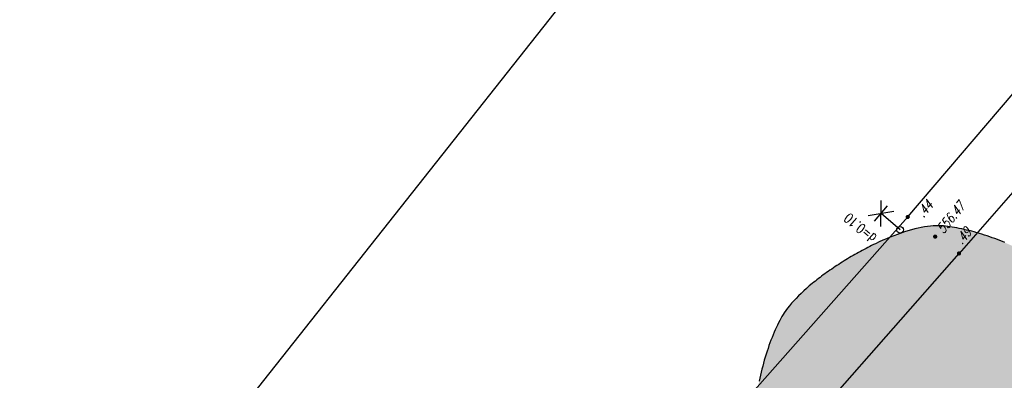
# Model space of a CAD drawing. Header units: metres. Extents: x 2 to 485, y 6 to 594.
# Tile 146 of 176: x 224 to 269, y 402 to 418. Entities that reach past the tile are written whole.
import ezdxf
from ezdxf.enums import TextEntityAlignment as Align

# ---------------------------------------------------------------- set-up
doc = ezdxf.new("R2010")
doc.units = ezdxf.units.M
doc.header["$LTSCALE"] = 0.0125
for name, color, linetype in [('260241_A_bea$0$B23_EINFASS', 5, 'Continuous'), ('260241_A_bea$0$B31_BEWLIN', 3, 'Continuous'), ('260241_A_bea$0$B38_SPARTEN1_SYM', 2, 'Continuous'), ('260241_A_bea$0$B53_HAUPTHOEHEN', 4, 'Continuous'), ('260241_A_bea$0$B54_HOEHEN', 253, 'Continuous')]:
    doc.layers.add(name, color=color, linetype=linetype)
doc.layers.add('260241_A_bea$0$B62_PLOTBOX', color=9, linetype='Continuous', plot=False)
doc.layers.add('260241_A_bea$0$f_fill_baum', color=86, linetype='Continuous', lineweight=18)
doc.styles.add('260241_A_bea$0$ROMANS', font='ROMANS')

# ---------------------------------------------------------------- blocks, each defined once
blk = doc.blocks.new('260241_A_bea$0$BEL_MAST')
for p, q in [((0.15, 0.25), (-0.15, 0.5)), ((-0.15, 0.25), (0.15, 0.5)), ((-0.15, 0.375), (0.15, 0.375)), ((0, 0), (0, 0.375))]:
    blk.add_line(p, q)
blk.add_circle((0, 0), 0.05)
blk = doc.blocks.new('260241_A_bea$0$HOEHENPKT_ZENTR')
at = {"const_width": 0.75}
blk.add_lwpolyline([(-0.375, 0, 1), (0.375, 0, 1)], format="xyb", close=True, dxfattribs=at)

msp = doc.modelspace()

# ---------------------------------------------------------------- hatches: boundary and pattern name
at = {"layer": '260241_A_bea$0$f_fill_baum'}
h = msp.add_hatch(color=256, dxfattribs=at)
h.dxf.hatch_style = 1
h.paths.add_polyline_path([(257.704, 399.409), (257.73, 399.336), (257.764, 399.26), (257.804, 399.181), (257.845, 399.103), (257.893, 399.022), (257.946, 398.939), (257.999, 398.856), (258.058, 398.771), (258.122, 398.685), (258.185, 398.598), (258.253, 398.51), (258.326, 398.421), (258.399, 398.333), (258.477, 398.245), (258.558, 398.156), (258.638, 398.067), (258.722, 397.978), (258.809, 397.889), (258.896, 397.801), (258.986, 397.713), (259.078, 397.627), (259.17, 397.541), (259.265, 397.456), (259.361, 397.373), (259.457, 397.29), (259.554, 397.209), (259.652, 397.13), (259.749, 397.051), (259.847, 396.974), (259.945, 396.9), (260.043, 396.827), (260.141, 396.757), (260.239, 396.691), (260.337, 396.625), (260.434, 396.563), (260.53, 396.505), (260.625, 396.447), (260.718, 396.393), (260.809, 396.344), (260.901, 396.296), (260.991, 396.253), (261.078, 396.215), (261.25, 396.139), (261.41, 396.086), (261.553, 396.061), (261.73, 396.029), (261.93, 396.032), (262.147, 396.062), (262.255, 396.077), (262.368, 396.099), (262.484, 396.127), (262.6, 396.155), (262.72, 396.189), (262.843, 396.229), (262.966, 396.269), (263.092, 396.314), (263.22, 396.364), (263.348, 396.415), (263.478, 396.47), (263.61, 396.529), (263.742, 396.588), (263.875, 396.65), (264.009, 396.716), (264.143, 396.781), (264.277, 396.849), (264.411, 396.92), (264.545, 396.991), (264.68, 397.064), (264.814, 397.139), (264.948, 397.214), (265.082, 397.291), (265.214, 397.369), (265.346, 397.446), (265.477, 397.524), (265.606, 397.603), (265.735, 397.681), (265.861, 397.759), (265.985, 397.836), (266.109, 397.914), (266.231, 397.991), (266.349, 398.067), (266.467, 398.142), (266.581, 398.216), (266.691, 398.288), (266.802, 398.36), (266.908, 398.43), (267.01, 398.497), (267.112, 398.564), (267.209, 398.628), (267.302, 398.69), (267.395, 398.751), (267.495, 398.817), (267.6, 398.886), (267.706, 398.956), (267.817, 399.029), (267.932, 399.106), (268.047, 399.182), (268.165, 399.262), (268.286, 399.344), (268.407, 399.426), (268.531, 399.511), (268.656, 399.598), (268.782, 399.686), (268.91, 399.776), (269.039, 399.868), (269.167, 399.959), (269.296, 400.053), (269.424, 400.148), (269.552, 400.244), (269.68, 400.341), (269.807, 400.439), (269.934, 400.538), (270.06, 400.638), (270.183, 400.739), (270.306, 400.84), (270.426, 400.941), (270.543, 401.043), (270.659, 401.145), (270.771, 401.247), (270.879, 401.349), (270.987, 401.451), (271.091, 401.553), (271.189, 401.655), (271.287, 401.758), (271.379, 401.86), (271.464, 401.962), (271.549, 402.063), (271.627, 402.163), (271.697, 402.262), (271.767, 402.362), (271.829, 402.461), (271.882, 402.558), (271.935, 402.655), (271.979, 402.75), (272.012, 402.844), (272.045, 402.937), (272.068, 403.028), (272.081, 403.118), (272.097, 403.238), (272.097, 403.381), (272.082, 403.539), (272.066, 403.696), (272.036, 403.869), (271.994, 404.052), (271.973, 404.144), (271.949, 404.238), (271.923, 404.334), (271.896, 404.43), (271.867, 404.527), (271.835, 404.626), (271.803, 404.725), (271.769, 404.825), (271.733, 404.925), (271.698, 405.026), (271.66, 405.127), (271.62, 405.228), (271.58, 405.328), (271.538, 405.428), (271.495, 405.527), (271.451, 405.626), (271.406, 405.723), (271.36, 405.819), (271.314, 405.915), (271.267, 406.01), (271.219, 406.102), (271.171, 406.194), (271.123, 406.284), (271.074, 406.371), (271.024, 406.457), (270.974, 406.54), (270.924, 406.62), (270.874, 406.7), (270.824, 406.776), (270.774, 406.847), (270.673, 406.989), (270.573, 407.112), (270.475, 407.212), (270.418, 407.269), (270.355, 407.326), (270.286, 407.383), (270.217, 407.441), (270.143, 407.498), (270.063, 407.555), (269.983, 407.611), (269.897, 407.667), (269.807, 407.722), (269.717, 407.776), (269.622, 407.83), (269.524, 407.883), (269.426, 407.936), (269.325, 407.988), (269.221, 408.039), (269.116, 408.09), (269.008, 408.139), (268.898, 408.187), (268.788, 408.235), (268.676, 408.281), (268.563, 408.326), (268.45, 408.371), (268.335, 408.415), (268.22, 408.457), (268.105, 408.499), (267.989, 408.539), (267.873, 408.577), (267.756, 408.614), (267.64, 408.649), (267.524, 408.682), (267.408, 408.715), (267.293, 408.746), (267.18, 408.775), (267.067, 408.804), (266.955, 408.83), (266.846, 408.854), (266.736, 408.877), (266.629, 408.898), (266.524, 408.916), (266.42, 408.934), (266.319, 408.949), (266.222, 408.961), (266.027, 408.985), (265.847, 408.996), (265.688, 408.994), (265.565, 408.991), (265.435, 408.981), (265.3, 408.963), (265.165, 408.945), (265.024, 408.92), (264.878, 408.887), (264.732, 408.854), (264.581, 408.814), (264.427, 408.767), (264.272, 408.72), (264.113, 408.666), (263.951, 408.606), (263.79, 408.547), (263.626, 408.482), (263.461, 408.412), (263.295, 408.342), (263.128, 408.266), (262.96, 408.186), (262.876, 408.146), (262.792, 408.105), (262.708, 408.063), (262.624, 408.021), (262.54, 407.977), (262.456, 407.932), (262.372, 407.888), (262.289, 407.843), (262.206, 407.797), (262.123, 407.751), (262.04, 407.704), (261.958, 407.657), (261.875, 407.609), (261.793, 407.56), (261.711, 407.511), (261.629, 407.462), (261.548, 407.412), (261.468, 407.362), (261.388, 407.311), (261.308, 407.26), (261.229, 407.208), (261.15, 407.156), (261.072, 407.103), (260.994, 407.05), (260.917, 406.997), (260.841, 406.944), (260.766, 406.89), (260.69, 406.836), (260.615, 406.782), (260.542, 406.727), (260.469, 406.672), (260.398, 406.617), (260.328, 406.562), (260.258, 406.507), (260.189, 406.452), (260.122, 406.397), (259.987, 406.286), (259.858, 406.174), (259.736, 406.062), (259.614, 405.95), (259.499, 405.839), (259.393, 405.728), (259.286, 405.617), (259.188, 405.507), (259.099, 405.399), (259.009, 405.29), (258.928, 405.182), (258.858, 405.077), (258.807, 404.998), (258.755, 404.913), (258.704, 404.822), (258.653, 404.731), (258.603, 404.634), (258.553, 404.531), (258.503, 404.428), (258.454, 404.32), (258.406, 404.207), (258.357, 404.094), (258.309, 403.976), (258.262, 403.854), (258.216, 403.733), (258.171, 403.608), (258.128, 403.48), (258.084, 403.351), (258.042, 403.22), (258.002, 403.087), (257.962, 402.954), (257.924, 402.819), (257.888, 402.683), (257.853, 402.548), (257.82, 402.412), (257.79, 402.275), (257.759, 402.138), (257.731, 402.001), (257.706, 401.865), (257.68, 401.728), (257.657, 401.592), (257.637, 401.457), (257.617, 401.323), (257.601, 401.19), (257.588, 401.06), (257.576, 400.931), (257.567, 400.804), (257.562, 400.68), (257.557, 400.556), (257.555, 400.435), (257.558, 400.318), (257.561, 400.202), (257.568, 400.09), (257.58, 399.983), (257.602, 399.769), (257.642, 399.575)])

# ---------------------------------------------------------------- linework, layer by layer
at = {"layer": '260241_A_bea$0$B23_EINFASS', "color": 252, "linetype": 'Continuous'}
for p, q in [((264.417, 409.392), (271.336, 417.492)), ((273.723, 415.724), (266.723, 407.75)), ((257.067, 401.097), (264.417, 409.392)), ((259.081, 399.072), (266.723, 407.75))]:
    msp.add_line(p, q, dxfattribs=at)
at = {"layer": '260241_A_bea$0$B31_BEWLIN', "linetype": 'Continuous'}
msp.add_lwpolyline([(268.788, 408.235), (268.676, 408.281), (268.563, 408.326), (268.45, 408.371), (268.335, 408.415), (268.22, 408.457), (268.105, 408.499), (267.989, 408.539), (267.873, 408.577), (267.756, 408.614), (267.64, 408.649), (267.524, 408.682), (267.408, 408.715), (267.293, 408.746), (267.18, 408.775), (267.067, 408.804), (266.955, 408.83), (266.846, 408.854), (266.736, 408.877), (266.629, 408.898), (266.524, 408.916), (266.42, 408.934), (266.319, 408.949), (266.222, 408.961), (266.027, 408.985), (265.847, 408.996), (265.688, 408.994), (265.565, 408.991), (265.435, 408.981), (265.3, 408.963), (265.165, 408.945), (265.024, 408.92), (264.878, 408.887), (264.732, 408.854), (264.581, 408.814), (264.427, 408.767), (264.272, 408.72), (264.113, 408.666), (263.951, 408.606), (263.79, 408.547), (263.626, 408.482), (263.461, 408.412), (263.295, 408.342), (263.128, 408.266), (262.96, 408.186), (262.876, 408.146), (262.792, 408.105), (262.708, 408.063), (262.624, 408.021), (262.54, 407.977), (262.456, 407.932), (262.372, 407.888), (262.289, 407.843), (262.206, 407.797), (262.123, 407.751), (262.04, 407.704), (261.958, 407.657), (261.875, 407.609), (261.793, 407.56), (261.711, 407.511), (261.629, 407.462), (261.548, 407.412), (261.468, 407.362), (261.388, 407.311), (261.308, 407.26), (261.229, 407.208), (261.15, 407.156), (261.072, 407.103), (260.994, 407.05), (260.917, 406.997), (260.841, 406.944), (260.766, 406.89), (260.69, 406.836), (260.615, 406.782), (260.542, 406.727), (260.469, 406.672), (260.398, 406.617), (260.328, 406.562), (260.258, 406.507), (260.189, 406.452), (260.122, 406.397), (259.987, 406.286), (259.858, 406.174), (259.736, 406.062), (259.614, 405.95), (259.499, 405.839), (259.393, 405.728), (259.286, 405.617), (259.188, 405.507), (259.099, 405.399), (259.009, 405.29), (258.928, 405.182), (258.858, 405.077), (258.807, 404.998), (258.755, 404.913), (258.704, 404.822), (258.653, 404.731), (258.603, 404.634), (258.553, 404.531), (258.503, 404.428), (258.454, 404.32), (258.406, 404.207), (258.357, 404.094), (258.309, 403.976), (258.262, 403.854), (258.216, 403.733), (258.171, 403.608), (258.128, 403.48), (258.084, 403.351), (258.042, 403.22), (258.002, 403.087), (257.962, 402.954), (257.924, 402.819), (257.888, 402.683), (257.853, 402.548), (257.82, 402.412), (257.79, 402.275), (257.759, 402.138), (257.731, 402.001)], dxfattribs=at)
at = {"layer": '260241_A_bea$0$B62_PLOTBOX', "linetype": 'Continuous'}
msp.add_line((359.44, 558.703), (190.311, 345.04), dxfattribs=at)

# ---------------------------------------------------------------- block references
at = {"layer": '260241_A_bea$0$B38_SPARTEN1_SYM', "xscale": 3, "yscale": 3, "rotation": 49.49613036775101}
msp.add_blockref('260241_A_bea$0$BEL_MAST', (264.07, 408.811), dxfattribs=at)
at = {"layer": '260241_A_bea$0$B54_HOEHEN', "color": 252, "xscale": 0.1249999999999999, "yscale": 0.1249999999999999, "rotation": 358.199999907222}
for p in [(264.417, 409.392), (266.723, 407.75)]:
    msp.add_blockref('260241_A_bea$0$HOEHENPKT_ZENTR', p, dxfattribs=at)
at = {"layer": '260241_A_bea$0$B54_HOEHEN', "color": 252, "xscale": 0.125, "yscale": 0.125}
msp.add_blockref('260241_A_bea$0$HOEHENPKT_ZENTR', (265.651, 408.506), dxfattribs=at)

# ---------------------------------------------------------------- texts
at = {"layer": '260241_A_bea$0$B38_SPARTEN1_SYM', "style": '260241_A_bea$0$ROMANS', "width": 0.75}
msp.add_text('d=0.10', height=0.45, rotation=139.5791, dxfattribs=at).set_placement((263.054, 408.523))
at = {"layer": '260241_A_bea$0$B53_HAUPTHOEHEN', "color": 252, "style": '260241_A_bea$0$ROMANS', "oblique": 15, "width": 0.75}
msp.add_text('556.47', height=0.45, rotation=50.6784, dxfattribs=at).set_placement((265.85, 408.75), align=Align.MIDDLE_LEFT)
at = {"layer": '260241_A_bea$0$B54_HOEHEN', "color": 252, "style": '260241_A_bea$0$ROMANS', "oblique": 15, "width": 0.75}
for s, rotation, p in [('.44', 49.8383, (265.417, 410.031)), ('.49', 49.7446, (267.15, 408.819))]:
    msp.add_text(s, height=0.45, rotation=rotation, dxfattribs=at).set_placement(p, align=Align.MIDDLE_RIGHT)

doc.saveas('drawing.dxf')
